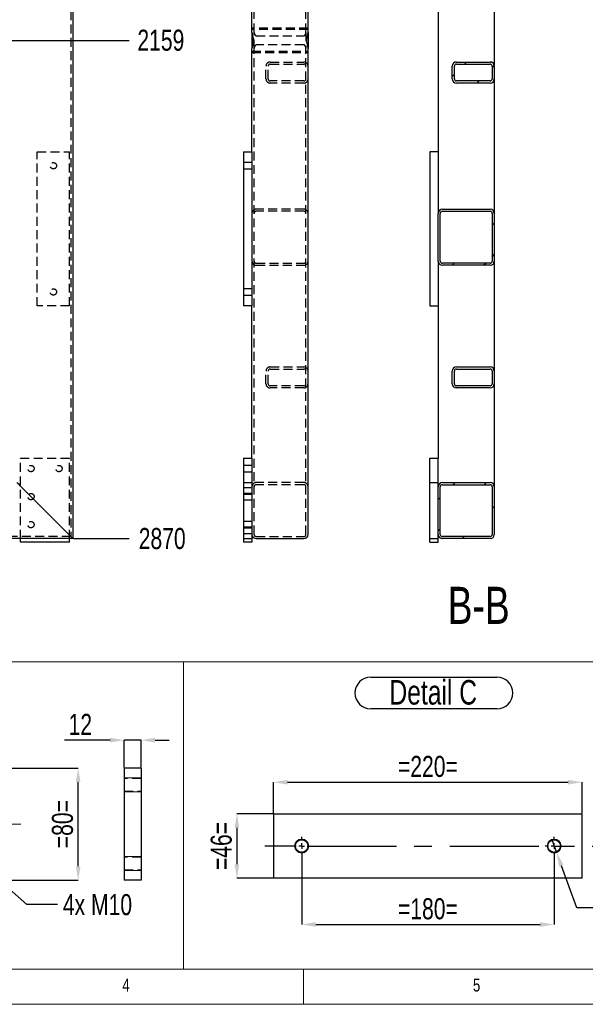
# Model space of a CAD drawing. Header units: millimetres. Extents: x 5 to 589, y 5 to 415.
# Tile 2 of 18: x 157 to 237, y 5 to 145. Entities that reach past the tile are written whole.
import ezdxf

# ---------------------------------------------------------------- set-up
doc = ezdxf.new("R2010")
doc.units = ezdxf.units.MM
doc.header["$PDSIZE"] = -1
doc.linetypes.add('CENTERX2', pattern=[20.32, 12.7, -2.54, 2.54, -2.54])
doc.linetypes.add('HIDDEN', pattern=[1.905, 1.27, -0.635])
for name, color, linetype in [('COTES', 1, 'Continuous'), ('NOTES', 6, 'Continuous'), ('TRAIT-FINS', 9, 'Continuous'), ('TRAIT-MIXTES', 3, 'CENTERX2'), ('TRAIT-TIRET', 2, 'HIDDEN')]:
    doc.layers.add(name, color=color, linetype=linetype)
doc.layers.add('TRAIT-FORT', color=4, linetype='Continuous', lineweight=25)
doc.styles.add('SLDTEXTSTYLE0', font='TXT', dxfattribs={"width": 0.75})
doc.dimstyles.new('SLDDIMSTYLE1', dxfattribs={"dimtxt": 3, "dimasz": 2, "dimexe": 0, "dimexo": 0.0625, "dimgap": 0.75, "dimtad": 0, "dimtih": 1, "dimtoh": 1, "dimdec": 0, "dimlfac": 10, "dimrnd": 1e-09, "dimzin": 12, "dimdsep": 46, "dimtxsty": 'SLDTEXTSTYLE0', "dimsah": 1, "dimcen": 0.09, "dimadec": 0, "dimazin": 3, "dimtfac": 1, "dimtdec": 0, "dimtofl": 0, "dimtmove": 0, "dimatfit": 3, "dimfxl": 1, "dimfrac": 2, "dimtolj": 1, "dimtzin": 12, "dimarcsym": 0})
doc.dimstyles.new('SLDDIMSTYLE4', dxfattribs={"dimtxt": 3, "dimasz": 2, "dimexe": 0, "dimexo": 0.0625, "dimgap": 0.75, "dimtad": 0, "dimtih": 1, "dimtoh": 1, "dimdec": 0, "dimlfac": 5, "dimrnd": 1e-09, "dimzin": 12, "dimdsep": 46, "dimtxsty": 'SLDTEXTSTYLE0', "dimblk1": 'NONE', "dimsah": 1, "dimcen": 0, "dimadec": 0, "dimazin": 3, "dimtfac": 1, "dimtdec": 0, "dimtmove": 0, "dimatfit": 3, "dimldrblk": 'NONE', "dimfxl": 1, "dimfrac": 2, "dimtolj": 1, "dimtzin": 12, "dimarcsym": 0})
doc.dimstyles.new('SLDDIMSTYLE5', dxfattribs={"dimtxt": 3, "dimasz": 2, "dimexe": 0, "dimexo": 0.0625, "dimgap": 0.75, "dimtad": 1, "dimdec": 0, "dimlfac": 5, "dimrnd": 1e-09, "dimzin": 12, "dimdsep": 46, "dimtxsty": 'SLDTEXTSTYLE0', "dimsah": 1, "dimcen": 0.09, "dimadec": 0, "dimazin": 3, "dimtfac": 1, "dimtdec": 0, "dimtofl": 0, "dimtmove": 0, "dimatfit": 3, "dimfxl": 1, "dimfrac": 2, "dimtolj": 1, "dimtzin": 12, "dimarcsym": 0})
doc.dimstyles.new('SLDDIMSTYLE6', dxfattribs={"dimtxt": 3, "dimasz": 2, "dimexe": 0, "dimexo": 0.0625, "dimgap": 0.75, "dimtad": 1, "dimdec": 0, "dimlfac": 5, "dimrnd": 1e-09, "dimzin": 12, "dimdsep": 46, "dimtxsty": 'SLDTEXTSTYLE0', "dimsah": 1, "dimcen": 0.09, "dimadec": 0, "dimazin": 3, "dimtfac": 1, "dimtdec": 0, "dimtmove": 0, "dimatfit": 0, "dimfxl": 1, "dimfrac": 2, "dimtolj": 1, "dimtzin": 12, "dimarcsym": 0})
pattern_1 = [(45, (0, 0), (-13.4704, 13.4704), []), (45, (4.49, 2e-323), (-13.4704, 13.4704), []), (45, (8.98, 4e-323), (-13.4704, 13.4704), []), (45, (13.47, 6e-323), (-13.4704, 13.4704), [])]

# ---------------------------------------------------------------- blocks, each defined once
blk = doc.blocks.new('_D_5')
at = {"layer": 'COTES', "color": 0, "lineweight": -2, "transparency": 16777216}
blk.add_line((69.12, 142.52), (172.16, 142.52), dxfattribs=at)
at = {"layer": 'Defpoints', "color": 0, "transparency": 16777216}
for p in [(164.13, 358.43), (69.05, 142.52), (172.16, 142.52)]:
    blk.add_point(p, dxfattribs=at)
at = {"layer": 'COTES', "color": 0, "transparency": 16777216, "insert": (176.66, 142.52), "char_height": 3, "attachment_point": 5, "style": 'SLDTEXTSTYLE0'}
blk.add_mtext('\\A1;2159', dxfattribs=at)
blk = doc.blocks.new('_D_6')
at = {"layer": 'COTES', "color": 0, "lineweight": -2, "transparency": 16777216}
blk.add_line((164.19, 71.43), (172.16, 71.43), dxfattribs=at)
at = {"layer": 'Defpoints', "color": 0, "transparency": 16777216}
for p in [(164.13, 358.43), (164.13, 71.43), (172.16, 71.43)]:
    blk.add_point(p, dxfattribs=at)
at = {"layer": 'COTES', "color": 0, "transparency": 16777216, "insert": (176.85, 71.43), "char_height": 3, "attachment_point": 5, "style": 'SLDTEXTSTYLE0'}
blk.add_mtext('\\A1;2870', dxfattribs=at)
blk = doc.blocks.new('_D_33')
at = {"layer": 'COTES', "color": 0, "lineweight": -2, "transparency": 16777216}
for p, q in [((232.4, 28.52), (233.09, 26.65)), ((235.98, 18.76), (233.78, 24.77)), ((238.55, 18.76), (235.98, 18.76))]:
    blk.add_line(p, q, dxfattribs=at)
at = {"layer": 'COTES', "color": 0, "transparency": 16777216}
blk.add_solid([(234.09, 24.88), (233.46, 24.65), (233.09, 26.65)], dxfattribs=at)
at = {"layer": 'Defpoints', "color": 0, "transparency": 16777216}
for p in [(232.4, 28.52), (233.09, 26.65)]:
    blk.add_point(p, dxfattribs=at)
at = {"layer": 'COTES', "color": 0, "transparency": 16777216, "insert": (239.3, 20.26), "char_height": 3, "attachment_point": 1, "style": 'SLDTEXTSTYLE0'}
blk.add_mtext('\\A1;2x M10', dxfattribs=at)
blk = doc.blocks.new('_NONE')
blk = doc.blocks.new('_D_34')
at = {"layer": 'COTES', "color": 0, "lineweight": -2, "transparency": 16777216}
for p, q in [((192.74, 32.25), (192.74, 36.69)), ((194.74, 36.69), (234.74, 36.69)), ((236.74, 32.25), (236.74, 36.69))]:
    blk.add_line(p, q, dxfattribs=at)
at = {"layer": 'COTES', "color": 0, "transparency": 16777216}
for points in [[(194.74, 37.02), (194.74, 36.35), (192.74, 36.69)], [(234.74, 37.02), (234.74, 36.35), (236.74, 36.69)]]:
    blk.add_solid(points, dxfattribs=at)
at = {"layer": 'Defpoints', "color": 0, "transparency": 16777216}
for p in [(236.74, 36.69), (192.74, 32.18), (236.74, 32.18)]:
    blk.add_point(p, dxfattribs=at)
at = {"layer": 'COTES', "color": 0, "transparency": 16777216, "insert": (214.74, 40.44), "char_height": 3, "attachment_point": 2, "style": 'SLDTEXTSTYLE0'}
blk.add_mtext('\\A1;=220=', dxfattribs=at)
blk = doc.blocks.new('_D_35')
at = {"layer": 'COTES', "color": 0, "lineweight": -2, "transparency": 16777216}
for p, q in [((196.74, 26.22), (196.74, 16.38)), ((232.74, 26.22), (232.74, 16.38)), ((198.74, 16.38), (230.74, 16.38))]:
    blk.add_line(p, q, dxfattribs=at)
at = {"layer": 'COTES', "color": 0, "transparency": 16777216}
for points in [[(198.74, 16.72), (198.74, 16.05), (196.74, 16.38)], [(230.74, 16.72), (230.74, 16.05), (232.74, 16.38)]]:
    blk.add_solid(points, dxfattribs=at)
at = {"layer": 'Defpoints', "color": 0, "transparency": 16777216}
for p in [(196.74, 26.28), (232.74, 26.28), (232.74, 16.38)]:
    blk.add_point(p, dxfattribs=at)
at = {"layer": 'COTES', "color": 0, "transparency": 16777216, "insert": (214.74, 20.13), "char_height": 3, "attachment_point": 2, "style": 'SLDTEXTSTYLE0'}
blk.add_mtext('\\A1;=180=', dxfattribs=at)
blk = doc.blocks.new('_D_36')
at = {"layer": 'COTES', "color": 0, "lineweight": -2, "transparency": 16777216}
for p, q in [((192.68, 32.18), (187.51, 32.18)), ((187.51, 30.18), (187.51, 24.98)), ((192.68, 22.98), (187.51, 22.98))]:
    blk.add_line(p, q, dxfattribs=at)
at = {"layer": 'COTES', "color": 0, "transparency": 16777216}
for points in [[(187.17, 30.18), (187.84, 30.18), (187.51, 32.18)], [(187.17, 24.98), (187.84, 24.98), (187.51, 22.98)]]:
    blk.add_solid(points, dxfattribs=at)
at = {"layer": 'Defpoints', "color": 0, "transparency": 16777216}
for p in [(192.74, 32.18), (187.51, 22.98), (192.74, 22.98)]:
    blk.add_point(p, dxfattribs=at)
at = {"layer": 'COTES', "color": 0, "transparency": 16777216, "insert": (183.76, 27.58), "char_height": 3, "attachment_point": 2, "rotation": 90, "style": 'SLDTEXTSTYLE0'}
blk.add_mtext('\\A1;=46=', dxfattribs=at)
blk = doc.blocks.new('SW_NOTE_5')
at = {"layer": 'NOTES', "color": 0}
for p, q in [((-0.1, 4.93), (17.89, 4.93)), ((17.89, 0.41), (-0.1, 0.41))]:
    blk.add_line(p, q, dxfattribs=at)
for centre, start, end in [((-0.1, 2.67), 90, 270), ((17.89, 2.67), 270, 90)]:
    blk.add_arc(centre, 2.26, start, end, dxfattribs=at)
at = {"layer": 'NOTES', "color": 0, "insert": (8.8, 4.51), "char_height": 3.5, "attachment_point": 2, "style": 'SLDTEXTSTYLE0'}
blk.add_mtext('Detail C', dxfattribs=at)
blk = doc.blocks.new('SW_CENTERMARKSYMBOL_5')
at = {"layer": 'TRAIT-MIXTES', "color": 0}
for p, q in [((-0.8, 0), (-5.27, 0)), ((0, 0), (-0.4, 0)), ((0, 0.8), (0, 1.3)), ((0, 0), (0, 0.4)), ((0, 0), (0, -0.4)), ((0, 0), (0.4, 0)), ((0.8, 0), (41.65, 0)), ((0, -0.8), (0, -1.3))]:
    blk.add_line(p, q, dxfattribs=at)
blk = doc.blocks.new('SW_CENTERMARKSYMBOL_6')
at = {"layer": 'TRAIT-MIXTES', "color": 0}
for p, q in [((-0.8, 0), (-1.3, 0)), ((0, 0), (-0.4, 0)), ((0, 0.8), (0, 1.3)), ((0, 0), (0, 0.4)), ((0, 0), (0, -0.4)), ((0, 0), (0.4, 0)), ((0.8, 0), (1.3, 0)), ((0, -0.8), (0, -1.3))]:
    blk.add_line(p, q, dxfattribs=at)
blk = doc.blocks.new('_D_50')
at = {"layer": 'COTES', "color": 0, "lineweight": -2, "transparency": 16777216}
for p, q in [((154.93, 38.7), (164.87, 38.7)), ((164.87, 24.7), (164.87, 36.7)), ((154.93, 22.7), (164.87, 22.7))]:
    blk.add_line(p, q, dxfattribs=at)
at = {"layer": 'COTES', "color": 0, "transparency": 16777216}
for points in [[(164.54, 36.7), (165.2, 36.7), (164.87, 38.7)], [(164.54, 24.7), (165.2, 24.7), (164.87, 22.7)]]:
    blk.add_solid(points, dxfattribs=at)
at = {"layer": 'Defpoints', "color": 0, "transparency": 16777216}
for p in [(154.87, 38.7), (164.87, 38.7), (154.87, 22.7)]:
    blk.add_point(p, dxfattribs=at)
at = {"layer": 'COTES', "color": 0, "transparency": 16777216, "insert": (161.12, 30.7), "char_height": 3, "attachment_point": 2, "rotation": 90, "style": 'SLDTEXTSTYLE0'}
blk.add_mtext('\\A1;=80=', dxfattribs=at)
blk = doc.blocks.new('_D_51')
at = {"layer": 'COTES', "color": 0, "lineweight": -2, "transparency": 16777216}
for p, q in [((150.12, 25.76), (151.62, 24.44)), ((157.54, 19.22), (153.12, 23.12)), ((161.94, 19.22), (157.54, 19.22))]:
    blk.add_line(p, q, dxfattribs=at)
at = {"layer": 'COTES', "color": 0, "transparency": 16777216}
blk.add_solid([(153.34, 23.37), (152.9, 22.87), (151.62, 24.44)], dxfattribs=at)
at = {"layer": 'Defpoints', "color": 0, "transparency": 16777216}
for p in [(150.12, 25.76), (151.62, 24.44)]:
    blk.add_point(p, dxfattribs=at)
at = {"layer": 'COTES', "color": 0, "transparency": 16777216, "insert": (162.69, 20.72), "char_height": 3, "attachment_point": 1, "style": 'SLDTEXTSTYLE0'}
blk.add_mtext('\\A1;4x M10', dxfattribs=at)
blk = doc.blocks.new('_D_77')
at = {"layer": 'COTES', "color": 0, "lineweight": -2, "transparency": 16777216}
for p, q in [((169.43, 42.68), (162.93, 42.68)), ((171.43, 38.77), (171.43, 42.68)), ((173.83, 42.68), (171.43, 42.68)), ((173.83, 38.77), (173.83, 42.68)), ((175.83, 42.68), (177.83, 42.68))]:
    blk.add_line(p, q, dxfattribs=at)
at = {"layer": 'COTES', "color": 0, "transparency": 16777216}
for points in [[(169.43, 43.02), (169.43, 42.35), (171.43, 42.68)], [(175.83, 43.02), (175.83, 42.35), (173.83, 42.68)]]:
    blk.add_solid(points, dxfattribs=at)
at = {"layer": 'Defpoints', "color": 0, "transparency": 16777216}
for p in [(171.43, 42.68), (171.43, 38.7), (173.83, 38.7)]:
    blk.add_point(p, dxfattribs=at)
at = {"layer": 'COTES', "color": 0, "transparency": 16777216, "insert": (165.18, 46.43), "char_height": 3, "attachment_point": 2, "style": 'SLDTEXTSTYLE0'}
blk.add_mtext('\\A1;12', dxfattribs=at)

msp = doc.modelspace()

# ---------------------------------------------------------------- hatches: boundary and pattern name
at = {"layer": 'TRAIT-FINS'}
h = msp.add_hatch(dxfattribs=at)
h.set_pattern_fill('DIN 201 ACIER ET FONTE', color=256, style=0, pattern_type=2)
h.set_pattern_definition(pattern_1)
edge = h.paths.add_edge_path(flags=0)
edge.add_arc((223.61, 138.83), 0.6, 0, 90)
edge.add_line((223.61, 139.43), (218.81, 139.43))
edge.add_arc((218.81, 138.83), 0.6, 90, 180)
edge.add_line((218.21, 138.83), (218.21, 137.03))
edge.add_arc((218.81, 137.03), 0.6, 180, 270)
edge.add_line((218.81, 136.43), (223.61, 136.43))
edge.add_arc((223.61, 137.03), 0.6, 270, 360)
edge.add_line((224.21, 137.03), (224.21, 138.83))
edge = h.paths.add_edge_path(flags=0)
edge.add_line((223.91, 138.83), (223.91, 137.03))
edge.add_arc((223.61, 137.03), 0.3, 270, 360, ccw=False)
edge.add_line((223.61, 136.73), (218.81, 136.73))
edge.add_arc((218.81, 137.03), 0.3, 180, 270, ccw=False)
edge.add_line((218.51, 137.03), (218.51, 138.83))
edge.add_arc((218.81, 138.83), 0.3, 90, 180, ccw=False)
edge.add_line((218.81, 139.13), (223.61, 139.13))
edge.add_arc((223.61, 138.83), 0.3, 0, 90, ccw=False)
h = msp.add_hatch(dxfattribs=at)
h.set_pattern_fill('DIN 201 ACIER ET FONTE', color=256, style=0, pattern_type=2)
h.set_pattern_definition(pattern_1)
edge = h.paths.add_edge_path(flags=0)
edge.add_arc((223.61, 117.83), 0.6, 0, 90)
edge.add_line((223.61, 118.43), (216.81, 118.43))
edge.add_arc((216.81, 117.83), 0.6, 90, 180)
edge.add_line((216.21, 117.83), (216.21, 111.03))
edge.add_arc((216.81, 111.03), 0.6, 180, 270)
edge.add_line((216.81, 110.43), (223.61, 110.43))
edge.add_arc((223.61, 111.03), 0.6, 270, 360)
edge.add_line((224.21, 111.03), (224.21, 117.83))
edge = h.paths.add_edge_path(flags=0)
edge.add_line((216.81, 118.13), (223.61, 118.13))
edge.add_arc((223.61, 117.83), 0.3, 0, 90, ccw=False)
edge.add_line((223.91, 117.83), (223.91, 111.03))
edge.add_arc((223.61, 111.03), 0.3, 270, 360, ccw=False)
edge.add_line((223.61, 110.73), (216.81, 110.73))
edge.add_arc((216.81, 111.03), 0.3, 180, 270, ccw=False)
edge.add_line((216.51, 111.03), (216.51, 117.83))
edge.add_arc((216.81, 117.83), 0.3, 90, 180, ccw=False)
h = msp.add_hatch(dxfattribs=at)
h.set_pattern_fill('DIN 201 ACIER ET FONTE', color=256, style=0, pattern_type=2)
h.set_pattern_definition(pattern_1)
edge = h.paths.add_edge_path(flags=0)
edge.add_arc((216.81, 72.03), 0.6, 180, 270)
edge.add_line((216.81, 71.43), (223.61, 71.43))
edge.add_arc((223.61, 72.03), 0.6, 270, 360)
edge.add_line((224.21, 72.03), (224.21, 78.83))
edge.add_arc((223.61, 78.83), 0.6, 0, 90)
edge.add_line((223.61, 79.43), (216.81, 79.43))
edge.add_arc((216.81, 78.83), 0.6, 90, 180)
edge.add_line((216.21, 78.83), (216.21, 72.03))
edge = h.paths.add_edge_path(flags=0)
edge.add_line((223.61, 71.73), (216.81, 71.73))
edge.add_arc((216.81, 72.03), 0.3, 180, 270, ccw=False)
edge.add_line((216.51, 72.03), (216.51, 78.83))
edge.add_arc((216.81, 78.83), 0.3, 90, 180, ccw=False)
edge.add_line((216.81, 79.13), (223.61, 79.13))
edge.add_arc((223.61, 78.83), 0.3, 0, 90, ccw=False)
edge.add_line((223.91, 78.83), (223.91, 72.03))
edge.add_arc((223.61, 72.03), 0.3, 270, 360, ccw=False)

# ---------------------------------------------------------------- linework, layer by layer
at = {"lineweight": 18}
for p, q in [((10, 53.87), (256.32, 53.87)), ((179.91, 53.87), (179.91, 10)), ((173.83, 37.3), (171.43, 37.3)), ((173.83, 37.3), (171.43, 37.3)), ((171.43, 35.3), (171.43, 35.4)), ((171.43, 35.3), (171.43, 35.4)), ((173.83, 35.3), (171.43, 35.3)), ((173.83, 35.3), (171.43, 35.3)), ((173.83, 26.1), (171.43, 26.1)), ((173.83, 26.1), (171.43, 26.1)), ((171.43, 24.1), (171.43, 24.2)), ((171.43, 24.1), (171.43, 24.2)), ((173.83, 24.1), (171.43, 24.1)), ((173.83, 24.1), (171.43, 24.1)), ((10, 10), (584, 10)), ((101.17, 10), (256.32, 10)), ((197, 10), (197, 5)), ((5, 5), (589, 5))]:
    msp.add_line(p, q, dxfattribs=at)
for centre in [(196.74, 27.58), (232.74, 27.58)]:
    msp.add_circle(centre, 1, dxfattribs=at)
at = {"layer": 'TRAIT-FINS', "lineweight": 18}
for p, q in [((188.45, 81.93), (189.65, 81.93)), ((188.45, 81.93), (189.65, 81.93)), ((188.45, 80.93), (189.65, 80.93)), ((188.45, 80.93), (189.65, 80.93)), ((188.45, 77.93), (189.65, 77.93)), ((188.45, 76.93), (189.65, 76.93)), ((188.45, 73.93), (189.65, 73.93)), ((188.45, 72.93), (189.65, 72.93))]:
    msp.add_line(p, q, dxfattribs=at)
at = {"layer": 'TRAIT-FORT', "lineweight": 25}
for p, q in [((164.13, 358.43), (164.13, 71.43)), ((197.65, 143.66), (197.65, 357.83)), ((216.21, 215.93), (216.21, 117.83)), ((189.65, 143.66), (189.65, 161.73)), ((224.21, 159.03), (224.21, 138.83)), ((189.65, 143.67), (189.65, 141.37)), ((197.65, 143.67), (197.65, 141.37)), ((189.65, 126.63), (189.65, 141.37)), ((197.65, 72.03), (197.65, 141.37)), ((218.81, 139.43), (223.61, 139.43)), ((218.81, 139.13), (223.61, 139.13)), ((218.21, 137.03), (218.21, 138.83)), ((218.51, 137.03), (218.51, 138.83)), ((223.91, 138.83), (223.91, 137.03)), ((224.21, 138.83), (224.21, 137.03)), ((223.61, 136.73), (218.81, 136.73)), ((223.61, 136.43), (218.81, 136.43)), ((224.21, 137.03), (224.21, 117.83)), ((188.45, 126.63), (188.45, 104.63)), ((188.45, 126.63), (189.65, 126.63)), ((189.65, 126.63), (189.65, 104.63)), ((216.21, 126.63), (215.01, 126.63)), ((215.01, 126.63), (215.01, 104.63)), ((216.81, 118.43), (223.61, 118.43)), ((216.81, 118.13), (223.61, 118.13)), ((216.21, 111.03), (216.21, 117.83)), ((216.51, 111.03), (216.51, 117.83)), ((223.91, 117.83), (223.91, 111.03)), ((224.21, 117.83), (224.21, 111.03)), ((216.21, 111.03), (216.21, 82.93)), ((224.21, 111.03), (224.21, 95.33)), ((223.61, 110.73), (216.81, 110.73)), ((223.61, 110.43), (216.81, 110.43)), ((189.65, 104.63), (188.45, 104.63)), ((189.65, 82.93), (189.65, 104.63)), ((215.01, 104.63), (216.21, 104.63)), ((218.81, 95.93), (223.61, 95.93)), ((218.81, 95.63), (223.61, 95.63)), ((218.21, 93.53), (218.21, 95.33)), ((218.51, 93.53), (218.51, 95.33)), ((223.91, 95.33), (223.91, 93.53)), ((224.21, 95.33), (224.21, 93.53)), ((223.61, 93.23), (218.81, 93.23)), ((223.61, 92.93), (218.81, 92.93)), ((224.21, 93.53), (224.21, 78.83)), ((188.45, 82.93), (188.45, 70.93)), ((188.45, 82.93), (189.65, 82.93)), ((189.65, 82.93), (189.65, 70.93)), ((215.01, 79.43), (215.01, 82.93)), ((215.01, 82.93), (216.21, 82.93)), ((216.21, 79.43), (216.21, 82.93)), ((163.53, 72.03), (156.73, 78.83)), ((215.01, 79.43), (216.21, 79.43)), ((215.01, 71.43), (215.01, 79.43)), ((216.21, 78.83), (216.21, 79.43)), ((216.21, 72.03), (216.21, 78.83)), ((216.51, 72.03), (216.51, 78.83)), ((216.81, 79.43), (223.61, 79.43)), ((216.81, 79.13), (223.61, 79.13)), ((223.91, 78.83), (223.91, 72.03)), ((224.21, 78.83), (224.21, 72.03)), ((216.21, 71.43), (216.21, 72.03)), ((223.61, 71.73), (216.81, 71.73)), ((164.13, 71.43), (67.13, 71.43)), ((156.63, 70.93), (156.63, 71.43)), ((163.63, 70.93), (156.63, 70.93)), ((163.63, 70.93), (163.63, 71.43)), ((189.65, 70.93), (188.45, 70.93)), ((190.25, 71.43), (197.05, 71.43)), ((215.01, 70.93), (215.01, 71.43)), ((215.01, 71.43), (216.21, 71.43)), ((215.01, 70.93), (216.21, 70.93)), ((216.21, 70.93), (216.21, 71.43)), ((223.61, 71.43), (216.81, 71.43)), ((173.83, 38.7), (171.43, 38.7)), ((171.43, 38.7), (171.43, 22.7)), ((173.83, 38.7), (173.83, 22.7)), ((192.74, 32.18), (192.74, 22.98)), ((192.74, 32.18), (236.74, 32.18)), ((236.74, 22.98), (236.74, 32.18)), ((173.83, 22.7), (171.43, 22.7)), ((236.74, 22.98), (192.74, 22.98))]:
    msp.add_line(p, q, dxfattribs=at)
at = {"layer": 'TRAIT-FORT', "lineweight": 25, "flags": 128}
for points in [[(164.13, 71.43), (164.12, 71.44), (164.1, 71.47), (164.05, 71.51), (163.99, 71.57), (163.92, 71.65), (163.83, 71.73), (163.74, 71.83), (163.64, 71.93), (163.53, 72.03)], [(163.53, 72.03), (163.64, 71.93), (163.74, 71.83), (163.83, 71.73), (163.92, 71.65), (163.99, 71.57), (164.05, 71.51), (164.1, 71.47), (164.12, 71.44), (164.13, 71.43)]]:
    msp.add_lwpolyline(points, dxfattribs=at)
at = {"layer": 'TRAIT-FORT', "lineweight": 25}
for centre in [(196.74, 27.58), (232.74, 27.58)]:
    msp.add_circle(centre, 0.9, dxfattribs=at)
for centre, radius, start, end in [((218.81, 138.83), 0.6, 90, 180), ((218.81, 138.83), 0.3, 90, 180), ((223.61, 138.83), 0.6, 0, 90), ((223.61, 138.83), 0.3, 0, 90), ((218.81, 137.03), 0.6, 180, 270), ((218.81, 137.03), 0.3, 180, 270), ((223.61, 137.03), 0.3, 270, 0), ((223.61, 137.03), 0.6, 270, 0), ((216.81, 117.83), 0.6, 90, 180), ((216.81, 117.83), 0.3, 90, 180), ((223.61, 117.83), 0.6, 0, 90), ((223.61, 117.83), 0.3, 0, 90), ((216.81, 111.03), 0.6, 180, 270), ((216.81, 111.03), 0.3, 180, 270), ((223.61, 111.03), 0.6, 270, 0), ((223.61, 111.03), 0.3, 270, 0), ((218.81, 95.33), 0.6, 90, 180), ((218.81, 95.33), 0.3, 90, 180), ((223.61, 95.33), 0.6, 0, 90), ((223.61, 95.33), 0.3, 0, 90), ((218.81, 93.53), 0.6, 180, 270), ((218.81, 93.53), 0.3, 180, 270), ((223.61, 93.53), 0.3, 270, 0), ((223.61, 93.53), 0.6, 270, 0), ((147.93, 70.63), 12.03, 42.9695, 47.0123), ((147.93, 70.63), 12.03, 42.9695, 47.0123), ((216.81, 78.83), 0.6, 90, 180), ((216.81, 78.83), 0.3, 90, 180), ((223.61, 78.83), 0.6, 0, 90), ((223.61, 78.83), 0.3, 0, 90), ((190.25, 72.03), 0.6, 180, 270), ((197.05, 72.03), 0.6, 270, 0), ((216.81, 72.03), 0.6, 180, 270), ((216.81, 72.03), 0.3, 180, 270), ((223.61, 72.03), 0.3, 270, 0), ((223.61, 72.03), 0.6, 270, 0)]:
    msp.add_arc(centre, radius, start, end, dxfattribs=at)
for points in [[(189.65, 143.66), (189.65, 143.58), (189.67, 143.5), (189.69, 143.36), (189.7, 143.32), (189.72, 143.22), (189.73, 143.18), (189.77, 143.03), (189.79, 142.93), (189.82, 142.78), (189.82, 142.73), (189.83, 142.62), (189.84, 142.52), (189.83, 142.41), (189.82, 142.31), (189.82, 142.25), (189.79, 142.1), (189.77, 142), (189.72, 141.81), (189.7, 141.71), (189.67, 141.53), (189.65, 141.45), (189.65, 141.37)], [(197.65, 141.37), (197.65, 141.45), (197.64, 141.53), (197.62, 141.67), (197.61, 141.71), (197.59, 141.81), (197.57, 141.86), (197.54, 142), (197.52, 142.1), (197.49, 142.25), (197.49, 142.31), (197.48, 142.41), (197.47, 142.52), (197.48, 142.62), (197.49, 142.73), (197.49, 142.78), (197.52, 142.93), (197.54, 143.03), (197.59, 143.22), (197.61, 143.32), (197.64, 143.5), (197.65, 143.58), (197.65, 143.66)]]:
    msp.add_open_spline(points, degree=3, knots=[0, 0, 0, 0, 0.125, 0.125, 0.1875, 0.1875, 0.25, 0.25, 0.375, 0.375, 0.4375, 0.4375, 0.5, 0.5625, 0.5625, 0.625, 0.625, 0.75, 0.75, 0.875, 0.875, 1, 1, 1, 1], dxfattribs=at)
at = {"layer": 'TRAIT-MIXTES', "lineweight": 18}
msp.add_line((108.72, 30.7), (156.67, 30.7), dxfattribs=at)
at = {"layer": 'TRAIT-TIRET'}
for p, q in [((163.83, 358.13), (163.83, 71.73)), ((189.95, 143.66), (189.95, 357.83)), ((197.35, 143.66), (197.35, 357.83)), ((197.65, 144.27), (189.65, 144.27)), ((189.95, 144.27), (189.65, 144.27)), ((197.65, 144.07), (189.65, 144.07)), ((189.95, 141.37), (189.95, 143.66)), ((197.65, 144.27), (197.35, 144.27)), ((197.35, 143.66), (197.35, 141.37)), ((190.25, 143.17), (197.05, 143.17)), ((189.65, 140.97), (197.65, 140.97)), ((189.65, 140.77), (197.65, 140.77)), ((189.65, 140.77), (189.95, 140.77)), ((189.95, 72.03), (189.95, 141.37)), ((197.05, 141.86), (190.25, 141.86)), ((197.35, 72.03), (197.35, 141.37)), ((197.35, 140.77), (197.65, 140.77)), ((192.25, 139.43), (197.05, 139.43)), ((192.25, 139.13), (197.05, 139.13)), ((191.65, 137.03), (191.65, 138.83)), ((191.95, 137.03), (191.95, 138.83)), ((197.05, 136.73), (192.25, 136.73)), ((197.05, 136.43), (192.25, 136.43)), ((159.03, 104.63), (159.03, 126.63)), ((159.03, 126.63), (163.63, 126.63)), ((163.63, 104.63), (163.63, 126.63)), ((189.65, 125.08), (188.45, 125.08)), ((188.45, 124.18), (189.65, 124.18)), ((197.05, 118.43), (190.25, 118.43)), ((197.05, 118.13), (190.25, 118.13)), ((190.25, 110.73), (197.05, 110.73)), ((190.25, 110.43), (197.05, 110.43)), ((189.65, 107.08), (188.45, 107.08)), ((188.45, 106.18), (189.65, 106.18)), ((163.63, 104.63), (159.03, 104.63)), ((192.25, 95.93), (197.05, 95.93)), ((192.25, 95.63), (197.05, 95.63)), ((191.65, 93.53), (191.65, 95.33)), ((191.95, 93.53), (191.95, 95.33)), ((197.05, 93.23), (192.25, 93.23)), ((197.05, 92.93), (192.25, 92.93)), ((156.63, 82.93), (163.63, 82.93)), ((156.63, 71.43), (156.63, 82.93)), ((163.63, 71.43), (163.63, 82.93)), ((189.65, 81.88), (188.45, 81.88)), ((188.45, 80.98), (189.65, 80.98)), ((188.45, 79.43), (189.65, 79.43)), ((189.65, 78.68), (188.45, 78.68)), ((197.05, 79.43), (190.25, 79.43)), ((197.05, 79.13), (190.25, 79.13)), ((189.65, 77.88), (188.45, 77.88)), ((188.45, 77.78), (189.65, 77.78)), ((188.45, 76.98), (189.65, 76.98)), ((189.65, 73.88), (188.45, 73.88)), ((189.65, 73.08), (188.45, 73.08)), ((163.83, 71.73), (67.43, 71.73)), ((188.45, 72.98), (189.65, 72.98)), ((188.45, 72.18), (189.65, 72.18)), ((190.25, 71.73), (197.05, 71.73)), ((188.45, 71.43), (189.65, 71.43)), ((173.83, 37.2), (171.43, 37.2)), ((171.43, 35.4), (173.83, 35.4)), ((173.83, 26), (171.43, 26)), ((171.43, 24.2), (173.83, 24.2))]:
    msp.add_line(p, q, dxfattribs=at)
for centre in [(161.33, 124.63), (161.33, 106.63), (158.13, 81.43), (162.13, 81.43), (158.13, 77.43), (158.13, 73.43)]:
    msp.add_circle(centre, 0.45, dxfattribs=at)
for centre, radius, start, end in [((192.25, 138.83), 0.6, 90, 180), ((192.25, 138.83), 0.3, 90, 180), ((197.05, 138.83), 0.6, 0, 90), ((197.05, 138.83), 0.3, 0, 90), ((192.25, 137.03), 0.6, 180, 270), ((192.25, 137.03), 0.3, 180, 270), ((197.05, 137.03), 0.6, 270, 0), ((197.05, 137.03), 0.3, 270, 0), ((190.25, 117.83), 0.6, 90, 180), ((190.25, 117.83), 0.3, 90, 180), ((197.05, 117.83), 0.6, 0, 90), ((197.05, 117.83), 0.3, 0, 90), ((190.25, 111.03), 0.6, 180, 270), ((190.25, 111.03), 0.3, 180, 270), ((197.05, 111.03), 0.6, 270, 0), ((197.05, 111.03), 0.3, 270, 0), ((192.25, 95.33), 0.6, 90, 180), ((192.25, 95.33), 0.3, 90, 180), ((197.05, 95.33), 0.6, 0, 90), ((197.05, 95.33), 0.3, 0, 90), ((192.25, 93.53), 0.6, 180, 270), ((192.25, 93.53), 0.3, 180, 270), ((197.05, 93.53), 0.6, 270, 0), ((197.05, 93.53), 0.3, 270, 0), ((190.25, 78.83), 0.6, 90, 180), ((190.25, 78.83), 0.3, 90, 180), ((197.05, 78.83), 0.6, 0, 90), ((197.05, 78.83), 0.3, 0, 90), ((190.25, 72.03), 0.3, 180, 270), ((197.05, 72.03), 0.3, 270, 0)]:
    msp.add_arc(centre, radius, start, end, dxfattribs=at)
for points, knots in [([(189.95, 143.66), (189.95, 143.62), (189.96, 143.57), (189.98, 143.51), (189.99, 143.48), (190.01, 143.44), (190.02, 143.41), (190.04, 143.37), (190.05, 143.34), (190.08, 143.3), (190.09, 143.28), (190.13, 143.24), (190.15, 143.22), (190.19, 143.19), (190.2, 143.19), (190.23, 143.18), (190.24, 143.17), (190.25, 143.17)], [0, 0, 0, 0, 0.25, 0.25, 0.375, 0.375, 0.5, 0.5, 0.625, 0.625, 0.75, 0.75, 0.875, 0.875, 0.9375, 0.9375, 1, 1, 1, 1]), ([(197.05, 143.17), (197.07, 143.17), (197.08, 143.18), (197.11, 143.19), (197.12, 143.19), (197.15, 143.21), (197.16, 143.22), (197.18, 143.24), (197.19, 143.25), (197.22, 143.28), (197.23, 143.3), (197.26, 143.34), (197.27, 143.37), (197.31, 143.44), (197.32, 143.48), (197.35, 143.57), (197.35, 143.62), (197.35, 143.66)], [0, 0, 0, 0, 0.0625, 0.0625, 0.125, 0.125, 0.1875, 0.1875, 0.25, 0.25, 0.375, 0.375, 0.5, 0.5, 0.75, 0.75, 1, 1, 1, 1]), ([(190.25, 141.86), (190.24, 141.86), (190.23, 141.85), (190.2, 141.84), (190.19, 141.84), (190.16, 141.82), (190.15, 141.81), (190.13, 141.79), (190.12, 141.78), (190.09, 141.75), (190.08, 141.73), (190.05, 141.69), (190.04, 141.66), (190, 141.6), (189.99, 141.55), (189.96, 141.46), (189.95, 141.41), (189.95, 141.37)], [0, 0, 0, 0, 0.0625, 0.0625, 0.125, 0.125, 0.1875, 0.1875, 0.25, 0.25, 0.375, 0.375, 0.5, 0.5, 0.75, 0.75, 1, 1, 1, 1]), ([(197.35, 141.37), (197.35, 141.41), (197.35, 141.46), (197.33, 141.53), (197.32, 141.55), (197.3, 141.6), (197.29, 141.62), (197.27, 141.66), (197.26, 141.69), (197.23, 141.73), (197.22, 141.75), (197.18, 141.8), (197.16, 141.82), (197.12, 141.84), (197.11, 141.84), (197.08, 141.85), (197.07, 141.86), (197.05, 141.86)], [0, 0, 0, 0, 0.25, 0.25, 0.375, 0.375, 0.5, 0.5, 0.625, 0.625, 0.75, 0.75, 0.875, 0.875, 0.9375, 0.9375, 1, 1, 1, 1])]:
    msp.add_open_spline(points, degree=3, knots=knots, dxfattribs=at)

# ---------------------------------------------------------------- block references
at = {"layer": 'NOTES'}
msp.add_blockref('SW_NOTE_5', (206.7, 46.75), dxfattribs=at)
at = {"layer": 'TRAIT-MIXTES'}
for name, p in [('SW_CENTERMARKSYMBOL_5', (196.74, 27.58)), ('SW_CENTERMARKSYMBOL_6', (232.74, 27.58))]:
    msp.add_blockref(name, p, dxfattribs=at)

# ---------------------------------------------------------------- texts
at = {"layer": 'NOTES', "style": 'SLDTEXTSTYLE0'}
for s, insert, char_height, attachment_point in [('B-B', (221.98, 64.56), 5.292, 2), ('4', (171.17, 8.67), 1.85, 1), ('5', (221.17, 8.67), 1.85, 1)]:
    msp.add_mtext(s, dxfattribs=dict(at, insert=insert, char_height=char_height, attachment_point=attachment_point))

# ---------------------------------------------------------------- dimensions: what is measured, and where the dimension line sits
at = {"layer": 'COTES'}
for feature_location, offset, picture, middle in [((69.05, 142.52), (103.11, 0), '_D_5', (176.66, 142.52)), ((164.13, 71.43), (8.03, 0), '_D_6', (176.85, 71.43))]:
    dim = msp.add_ordinate_dim(feature_location=feature_location, offset=offset, dtype=0, origin=(164.13, 358.43), dimstyle='SLDDIMSTYLE1', dxfattribs=at)
    dim.commit()
    dim.dimension.update_dxf_attribs({"geometry": picture, "text_midpoint": middle})
dim = msp.add_linear_dim(base=(171.43, 42.68), p1=(173.83, 38.7), p2=(171.43, 38.7), angle=0, dimstyle='SLDDIMSTYLE6', dxfattribs=at)
dim.commit()
dim.dimension.update_dxf_attribs({"geometry": '_D_77', "text_midpoint": (165.18, 42.68), "dimtype": 160})
for base, p1, p2, angle, dimstyle, picture, middle in [((236.74, 36.69), (192.74, 32.18), (236.74, 32.18), 0, 'SLDDIMSTYLE5', '_D_34', (214.74, 36.69)), ((164.87, 38.7), (154.87, 22.7), (154.87, 38.7), 90, 'SLDDIMSTYLE5', '_D_50', (164.87, 30.7)), ((187.51, 22.98), (192.74, 32.18), (192.74, 22.98), 90, 'SLDDIMSTYLE6', '_D_36', (187.51, 27.58)), ((232.74, 16.38), (196.74, 26.28), (232.74, 26.28), 0, 'SLDDIMSTYLE5', '_D_35', (214.74, 16.38))]:
    dim = msp.add_linear_dim(base=base, p1=p1, p2=p2, angle=angle, text='=<>=', dimstyle=dimstyle, dxfattribs=at)
    dim.commit()
    dim.dimension.update_dxf_attribs({"geometry": picture, "text_midpoint": middle, "dimtype": 160})
for p1, p2, text, picture, middle in [((232.4, 28.52), (233.09, 26.65), '2x M<>', '_D_33', (245.12, 18.76)), ((150.12, 25.76), (151.62, 24.44), '4x M10', '_D_51', (168.51, 19.22))]:
    dim = msp.add_diameter_dim_2p(p1=p1, p2=p2, text=text, dimstyle='SLDDIMSTYLE4', override={"dimpost": '<>'}, dxfattribs=at)
    dim.commit()
    dim.dimension.update_dxf_attribs({"geometry": picture, "text_midpoint": middle, "dimtype": 163})

doc.saveas('drawing.dxf')
